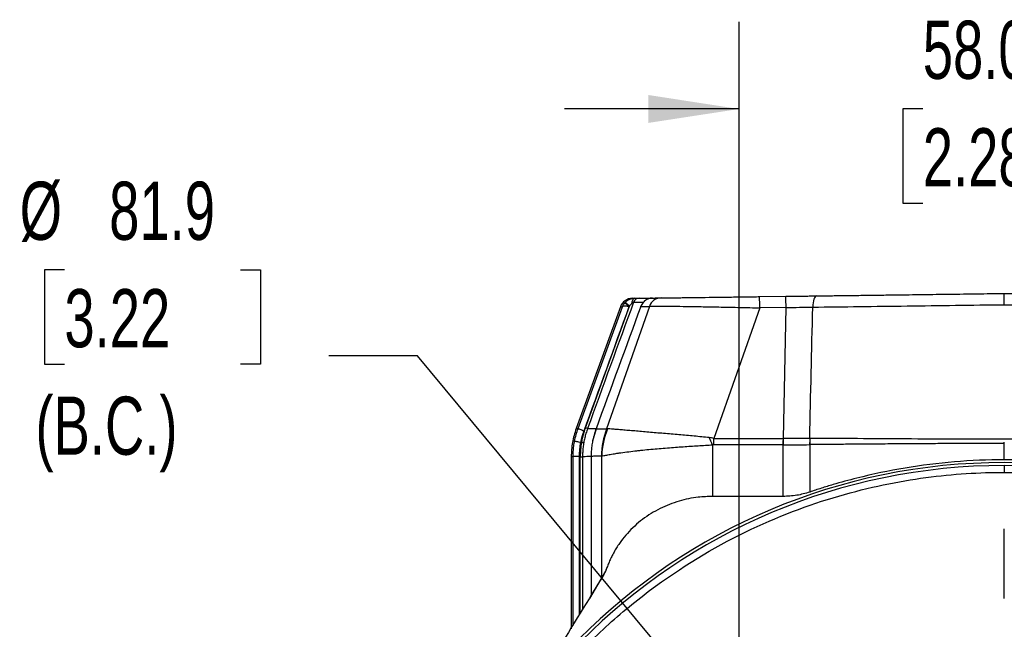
# Model space of a CAD drawing. Header units: millimetres. Extents: x 19 to 819, y 19 to 629.
# Tile 7 of 68: x 157 to 264, y 238 to 304. Entities that reach past the tile are written whole.
import ezdxf

# ---------------------------------------------------------------- set-up
doc = ezdxf.new("R2010")
doc.units = ezdxf.units.MM
doc.header["$LTSCALE"] = 3
doc.linetypes.add('CENTERX2', pattern=[20.32, 12.7, -2.54, 2.54, -2.54])
doc.layers.add('CENTER', color=40, linetype='CENTERX2')
doc.layers.add('DIMENSIONS', color=140, linetype='Continuous', lineweight=25)
doc.styles.add('SLDTEXTSTYLE0', font='TXT', dxfattribs={"width": 0.7})
doc.dimstyles.new('SLDDIMSTYLE0', dxfattribs={"dimtxt": 6.474023, "dimasz": 9.906, "dimexe": 0, "dimexo": 0.0625, "dimgap": 1.618506, "dimtad": 0, "dimtih": 1, "dimtoh": 1, "dimrnd": 1e-09, "dimzin": 4, "dimdsep": 46, "dimtxsty": 'SLDTEXTSTYLE0', "dimsah": 1, "dimcen": 0.09, "dimadec": 0, "dimazin": 1, "dimtfac": 1, "dimtmove": 0, "dimatfit": 0, "dimfxl": 0, "dimfrac": 2, "dimtolj": 1, "dimtzin": 12, "dimarcsym": 0})
doc.dimstyles.new('SLDDIMSTYLE2', dxfattribs={"dimtxt": 6.474023, "dimasz": 9.906, "dimexe": 0, "dimexo": 0.0625, "dimgap": 1.618506, "dimtad": 0, "dimtih": 1, "dimtoh": 1, "dimrnd": 1e-09, "dimzin": 12, "dimdsep": 46, "dimtxsty": 'SLDTEXTSTYLE0', "dimsah": 1, "dimcen": 0, "dimadec": 0, "dimazin": 3, "dimtfac": 1, "dimtofl": 0, "dimtmove": 0, "dimatfit": 3, "dimfxl": 0, "dimfrac": 2, "dimtolj": 1, "dimtzin": 12, "dimarcsym": 0})
doc.dimstyles.new('SLDDIMSTYLE4', dxfattribs={"dimtxt": 6.474023, "dimasz": 9.906, "dimexe": 0, "dimexo": 0.0625, "dimgap": 1.618506, "dimtad": 0, "dimtih": 1, "dimtoh": 1, "dimrnd": 1e-09, "dimzin": 12, "dimdsep": 46, "dimtxsty": 'SLDTEXTSTYLE0', "dimsah": 1, "dimcen": 0, "dimadec": 0, "dimazin": 3, "dimtfac": 1, "dimtofl": 0, "dimtmove": 0, "dimatfit": 3, "dimfxl": 0, "dimfrac": 2, "dimtolj": 1, "dimtzin": 12, "dimarcsym": 0})

# ---------------------------------------------------------------- blocks, each defined once
blk = doc.blocks.new('_D_8')
at = {"layer": 'DIMENSIONS'}
for p, q in [((161.39, 277.02), (159.22, 277.02)), ((159.22, 277.02), (159.22, 266.73)), ((180.63, 277.02), (182.81, 277.02)), ((182.81, 277.02), (182.81, 266.73)), ((199.98, 267.62), (190.28, 267.62)), ((237.94, 221.91), (199.98, 267.62)), ((159.22, 266.73), (161.39, 266.73)), ((182.81, 266.73), (180.63, 266.73))]:
    blk.add_line(p, q, dxfattribs=at)
blk.add_solid([(237.94, 221.91), (232.78, 230.5), (230.44, 228.55)], dxfattribs=at)
at = {"layer": 'DIMENSIONS', "char_height": 6.35, "attachment_point": 1, "style": 'SLDTEXTSTYLE0'}
for s, insert in [('%%c', (156.51, 286.65)), ('81.9', (166.28, 286.65)), ('3.22', (161.39, 274.92)), ('(B.C.)', (158.23, 263.18))]:
    blk.add_mtext(s, dxfattribs=dict(at, insert=insert))
blk = doc.blocks.new('_D_12')
at = {"layer": 'DIMENSIONS'}
for p, q in [((358.78, 271.87), (356.61, 271.87)), ((356.61, 271.87), (356.61, 261.59)), ((378.02, 271.87), (380.19, 271.87)), ((380.19, 271.87), (380.19, 261.59)), ((309.56, 237.69), (341.49, 270.96)), ((341.49, 270.96), (351.2, 270.96)), ((356.61, 261.59), (358.78, 261.59)), ((380.19, 261.59), (378.02, 261.59))]:
    blk.add_line(p, q, dxfattribs=at)
blk.add_solid([(309.56, 237.69), (317.51, 243.78), (315.32, 245.89)], dxfattribs=at)
at = {"layer": 'DIMENSIONS', "char_height": 6.35, "attachment_point": 1, "style": 'SLDTEXTSTYLE0'}
for s, insert in [('%%c', (351.2, 281.51)), ('131.3', (360.98, 281.51)), ('5.17', (358.78, 269.77))]:
    blk.add_mtext(s, dxfattribs=dict(at, insert=insert))
blk = doc.blocks.new('_D_14')
at = {"layer": 'DIMENSIONS'}
for p, q in [((235.1, 228.39), (235.1, 304.12)), ((293.08, 225.85), (293.08, 304.12)), ((235.1, 294.59), (216.05, 294.59)), ((255.18, 294.59), (253.01, 294.59)), ((253.01, 294.59), (253.01, 284.3)), ((274.42, 294.59), (276.59, 294.59)), ((276.59, 294.59), (276.59, 284.3)), ((293.08, 294.59), (312.13, 294.59)), ((253.01, 284.3), (255.18, 284.3)), ((276.59, 284.3), (274.42, 284.3))]:
    blk.add_line(p, q, dxfattribs=at)
for points in [[(235.1, 294.59), (225.19, 296.12), (225.19, 293.07)], [(293.08, 294.59), (302.99, 293.07), (302.99, 296.12)]]:
    blk.add_solid(points, dxfattribs=at)
at = {"layer": 'DIMENSIONS', "char_height": 6.35, "attachment_point": 1, "style": 'SLDTEXTSTYLE0'}
for s, insert in [('58.0', (255.18, 304.23)), ('2.28', (255.18, 292.49))]:
    blk.add_mtext(s, dxfattribs=dict(at, insert=insert))
blk = doc.blocks.new('SW_CENTERMARKSYMBOL_4')
at = {"layer": 'CENTER', "color": 0}
blk.add_line((0, 5.08), (0, 67.88), dxfattribs=at)

msp = doc.modelspace()

# ---------------------------------------------------------------- linework, layer by layer
for p, q in [((224.617, 273.457), (224.619, 273.462)), ((237.349, 274.099), (240.221, 274.137)), ((222.152, 273.002), (217.305, 259.684)), ((217.517, 259.688), (222.365, 272.999)), ((218.313, 259.774), (223.147, 273.046)), ((225.311, 273.037), (220.617, 259.664)), ((224.368, 273.025), (224.383, 273.063)), ((224.393, 273.061), (224.368, 273.025)), ((224.384, 273.064), (224.372, 273.031)), ((237.368, 272.87), (232.362, 258.621)), ((240.24, 272.907), (237.368, 272.87)), ((239.947, 258.621), (240.24, 272.907)), ((219.485, 259.676), (219.107, 258.325)), ((217.893, 258.199), (217.827, 258.199)), ((232.362, 257.931), (232.362, 258.621)), ((232.362, 258.621), (239.927, 258.621)), ((239.927, 257.931), (232.362, 257.931)), ((216.764, 256.61), (216.764, 237.818)), ((216.975, 238.156), (216.975, 256.618)), ((218.006, 256.619), (218.006, 239.881)), ((220.103, 243.33), (220.103, 256.677)), ((218.942, 255.182), (218.956, 255.164)), ((220.522, 244.107), (218.748, 241.147))]:
    msp.add_line(p, q)
at = {"flags": 128}
for points in [[(222.62, 273.433), (222.632, 273.423), (222.661, 273.398), (222.708, 273.358), (222.769, 273.305), (222.843, 273.242), (222.927, 273.169), (223.018, 273.091), (223.113, 273.009)], [(222.684, 273.503), (222.695, 273.492), (222.723, 273.465), (222.766, 273.422), (222.824, 273.365), (222.893, 273.297), (222.972, 273.219), (223.058, 273.134), (223.147, 273.046)], [(223.667, 273.92), (223.617, 273.909), (223.568, 273.879), (223.523, 273.83), (223.483, 273.764), (223.449, 273.682), (223.421, 273.588), (223.402, 273.484), (223.39, 273.374)], [(243.59, 274.181), (243.509, 274.157), (243.431, 274.088), (243.358, 273.977), (243.294, 273.827), (243.24, 273.643), (243.198, 273.431), (243.17, 273.198), (243.155, 272.952)], [(217.517, 259.688), (217.533, 259.682), (217.573, 259.668), (217.635, 259.645), (217.717, 259.616), (217.816, 259.58), (217.928, 259.539), (218.049, 259.495), (218.175, 259.449)], [(219.484, 259.676), (219.482, 259.677), (219.482, 259.677)], [(239.937, 257.931), (239.938, 258.018), (239.94, 258.104), (239.941, 258.19), (239.942, 258.277), (239.943, 258.363), (239.945, 258.449), (239.946, 258.535), (239.947, 258.621)], [(218.942, 256.654), (218.942, 256.646), (218.944, 256.644)]]:
    msp.add_lwpolyline(points, dxfattribs=at)
for centre, radius, start, end in [((223.465, 272.517), 1.4, 90.75, 160), ((224.188, 273.277), 0.65, 90.7597, 160.02406), ((226.619, 272.569), 1.389, 90.8759, 160.30959), ((57.75, 270.802), 182.502, 0.6611, 1.04707), ((49.835, -203.008), 492.496, 69.96657, 69.99564), ((229.145, 256.584), 9.067, 160.14146, 179.31424), ((228.989, 256.35), 8.891, 158.01624, 177.88875), ((-176.185, 71.42), 448.966, 24.54397, 24.65519), ((270.554, 257.878), 27.736, 178.47067, 179.88263), ((270.435, 257.372), 27.612, 177.41273, 178.83166), ((264.088, 190.317), 65.663, 90, 270), ((264.088, 190.317), 65.338, 90, 270), ((264.088, 190.317), 65.663, 270, 90), ((264.088, 190.317), 65.338, 270, 90)]:
    msp.add_arc(centre, radius, start, end)
for points, knots in [([(243.59, 274.181), (243.844, 274.184), (244.352, 274.191), (245.117, 274.201), (245.884, 274.211), (246.654, 274.221), (247.427, 274.231), (248.202, 274.241), (248.979, 274.251), (249.759, 274.262), (250.542, 274.272), (251.327, 274.282), (252.114, 274.292), (252.904, 274.303), (253.923, 274.316), (255.171, 274.332), (256.65, 274.352), (258.132, 274.371), (259.617, 274.391), (261.105, 274.41), (262.595, 274.43), (263.59, 274.443), (264.088, 274.449)], [0, 0, 0, 0, 0.0385309, 0.0770272, 0.1154952, 0.1539411, 0.1923712, 0.2307919, 0.2692095, 0.3076302, 0.3460605, 0.3845066, 0.4229749, 0.4614716, 0.500003, 0.5715316, 0.6429593, 0.7143265, 0.7856738, 0.8570415, 0.9284701, 1, 1, 1, 1]), ([(264.088, 273.22), (264.087, 273.373), (264.087, 273.534), (264.085, 273.838), (264.085, 273.98), (264.084, 274.215), (264.085, 274.306), (264.086, 274.423), (264.086, 274.449), (264.088, 274.449)], [0, 0, 0, 0, 0.25, 0.25, 0.5, 0.5, 0.75, 0.75, 1, 1, 1, 1]), ([(264.088, 274.449), (264.356, 274.446), (264.892, 274.439), (265.695, 274.428), (266.498, 274.418), (267.3, 274.407), (268.101, 274.397), (268.901, 274.386), (269.7, 274.376), (270.499, 274.365), (271.296, 274.355), (272.093, 274.344), (272.889, 274.334), (273.684, 274.323), (274.705, 274.31), (275.949, 274.294), (277.41, 274.275), (278.863, 274.256), (280.307, 274.237), (281.743, 274.218), (283.17, 274.199), (284.113, 274.187), (284.585, 274.181)], [0, 0, 0, 0, 0.0385318, 0.0770288, 0.1154973, 0.1539437, 0.1923742, 0.2307952, 0.269213, 0.3076338, 0.3460641, 0.38451, 0.4229781, 0.4614744, 0.5000053, 0.5715346, 0.6429628, 0.7143301, 0.785677, 0.857044, 0.9284716, 1, 1, 1, 1]), ([(222.684, 273.503), (222.712, 273.529), (222.765, 273.581), (222.853, 273.65), (222.944, 273.711), (223.036, 273.764), (223.13, 273.808), (223.224, 273.844), (223.317, 273.872), (223.408, 273.894), (223.497, 273.908), (223.583, 273.917), (223.639, 273.919), (223.667, 273.92)], [0, 0, 0, 0, 0.1031217, 0.2044591, 0.3037031, 0.400587, 0.4948896, 0.5864376, 0.6751046, 0.7608106, 0.8435194, 0.9232353, 1, 1, 1, 1]), ([(223.147, 273.046), (223.19, 273.129), (223.234, 273.201), (223.318, 273.312), (223.357, 273.352), (223.39, 273.374)], [0, 0, 0, 0, 0.5, 0.5, 1, 1, 1, 1]), ([(223.447, 273.917), (223.448, 273.917), (223.45, 273.917), (223.464, 273.917), (223.486, 273.918), (223.517, 273.918), (223.558, 273.919), (223.607, 273.919), (223.647, 273.92), (223.667, 273.92)], [0, 0, 0, 0, 0.1428652, 0.2857223, 0.4285745, 0.5714252, 0.7142775, 0.8571347, 1, 1, 1, 1]), ([(223.578, 273.499), (223.755, 273.501), (223.994, 273.504), (224.538, 273.512), (224.676, 273.513)], [0, 0, 0, 0, 0.7457089, 1, 1, 1, 1]), ([(223.667, 273.92), (223.706, 273.92), (223.781, 273.921), (223.881, 273.923), (223.964, 273.924), (224.056, 273.925), (224.14, 273.926), (224.166, 273.926), (224.18, 273.927)], [0, 0, 0, 0, 0.1433873, 0.2736685, 0.3921507, 0.5005686, 0.7304592, 1, 1, 1, 1]), ([(224.18, 273.927), (224.368, 273.929), (224.68, 273.933), (225.369, 273.942), (225.642, 273.946)], [0, 0, 0, 0, 0.60380245, 1, 1, 1, 1]), ([(225.642, 273.946), (225.609, 273.945), (225.544, 273.942), (225.445, 273.93), (225.349, 273.91), (225.256, 273.885), (225.167, 273.853), (225.064, 273.808), (224.935, 273.738), (224.774, 273.626), (224.674, 273.52), (224.619, 273.462)], [0, 0, 0, 0, 0.0883015, 0.1753099, 0.2607696, 0.3444397, 0.4260998, 0.5055561, 0.6331727, 0.7985415, 1, 1, 1, 1]), ([(225.509, 273.937), (225.424, 273.923), (225.255, 273.894), (225.016, 273.789), (224.823, 273.667), (224.727, 273.566), (224.692, 273.528)], [0, 0, 0, 0, 0.2779415, 0.554738, 0.833005, 1, 1, 1, 1]), ([(225.642, 273.946), (225.716, 273.947), (225.863, 273.949), (226.097, 273.952), (226.341, 273.955), (226.512, 273.957), (226.598, 273.958)], [0, 0, 0, 0, 0.2500034, 0.5, 0.7499966, 1, 1, 1, 1]), ([(226.598, 273.958), (226.612, 273.959), (226.641, 273.959), (226.697, 273.96), (226.762, 273.96), (226.837, 273.961), (226.922, 273.963), (227.081, 273.965), (227.349, 273.968), (227.778, 273.974), (228.286, 273.98), (229.064, 273.991), (230.21, 274.006), (231.54, 274.023), (232.683, 274.038), (233.575, 274.05), (234.494, 274.062), (235.327, 274.073), (236.066, 274.082), (236.706, 274.091), (237.135, 274.096), (237.349, 274.099)], [0, 0, 0, 0, 0.0208716, 0.0416912, 0.0624804, 0.0832607, 0.1040537, 0.124881, 0.1874288, 0.2500474, 0.3122351, 0.3746305, 0.4997921, 0.6242956, 0.6867192, 0.7495216, 0.8117081, 0.8742334, 0.9160558, 0.9579364, 1, 1, 1, 1]), ([(237.368, 272.87), (237.366, 273.023), (237.363, 273.184), (237.359, 273.488), (237.357, 273.631), (237.354, 273.865), (237.352, 273.956), (237.35, 274.073), (237.349, 274.099), (237.349, 274.099)], [0, 0, 0, 0, 0.25, 0.25, 0.5, 0.5, 0.75, 0.75, 1, 1, 1, 1]), ([(240.221, 274.137), (240.317, 274.138), (240.507, 274.14), (240.793, 274.144), (241.078, 274.148), (241.363, 274.152), (241.646, 274.155), (242.023, 274.16), (242.491, 274.166), (243.046, 274.174), (243.409, 274.178), (243.59, 274.181)], [0, 0, 0, 0, 0.0834604, 0.1667863, 0.2500414, 0.33329, 0.416596, 0.5000235, 0.6667704, 0.8332581, 1, 1, 1, 1]), ([(223.113, 273.009), (223.087, 273.013), (223.032, 273.022), (222.949, 273.034), (222.862, 273.044), (222.775, 273.054), (222.69, 273.06), (222.605, 273.064), (222.522, 273.062), (222.448, 273.052), (222.391, 273.034), (222.373, 273.011), (222.365, 272.999)], [0, 0, 0, 0, 0.072061, 0.1490144, 0.2306843, 0.3167293, 0.4066293, 0.4996864, 0.6125395, 0.7354963, 0.8657962, 1, 1, 1, 1]), ([(225.311, 273.037), (225.405, 273.044), (225.566, 273.049), (225.904, 273.054), (226.033, 273.055), (226.324, 273.056), (226.487, 273.056), (227.017, 273.055), (227.425, 273.053), (228.348, 273.044), (228.869, 273.038), (229.977, 273.022), (230.568, 273.013), (231.508, 272.996), (231.832, 272.99), (232.488, 272.978), (232.82, 272.971), (233.829, 272.951), (234.519, 272.936), (235.579, 272.912), (235.936, 272.904), (236.65, 272.887), (237.009, 272.879), (237.368, 272.87)], [0, 0, 0, 0, 0.125, 0.125, 0.1875, 0.1875, 0.25, 0.25, 0.375, 0.375, 0.5, 0.5, 0.625, 0.625, 0.6875, 0.6875, 0.75, 0.75, 0.875, 0.875, 0.9375, 0.9375, 1, 1, 1, 1]), ([(243.155, 272.952), (246.515, 272.995), (249.972, 273.039), (256.981, 273.129), (260.535, 273.174), (264.088, 273.22)], [0, 0, 0, 0, 0.5, 0.5, 1, 1, 1, 1]), ([(264.088, 273.22), (267.641, 273.174), (271.194, 273.129), (278.204, 273.039), (281.66, 272.995), (285.02, 272.952)], [0, 0, 0, 0, 0.5, 0.5, 1, 1, 1, 1]), ([(217.307, 259.69), (217.149, 259.189), (216.834, 258.187), (216.787, 257.137), (216.764, 256.612)], [0, 0, 0, 0, 0.5000006, 1, 1, 1, 1]), ([(218.313, 259.774), (218.283, 259.688), (218.222, 259.517), (218.141, 259.257), (218.067, 258.996), (218.001, 258.732), (217.942, 258.467), (217.909, 258.288), (217.893, 258.199)], [0, 0, 0, 0, 0.1669129, 0.3335346, 0.5000095, 0.6664822, 0.8330976, 1, 1, 1, 1]), ([(218.548, 259.688), (218.518, 259.604), (218.459, 259.437), (218.38, 259.183), (218.307, 258.928), (218.243, 258.671), (218.186, 258.414), (218.155, 258.242), (218.139, 258.156)], [0, 0, 0, 0, 0.1680351, 0.3356238, 0.5026893, 0.6691561, 0.8349504, 1, 1, 1, 1]), ([(218.548, 259.688), (218.638, 259.688), (218.808, 259.687), (219.137, 259.685), (219.39, 259.684), (219.49, 259.683)], [0, 0, 0, 0, 0.4025725, 0.7635867, 1, 1, 1, 1]), ([(219.482, 259.677), (219.451, 259.588), (219.388, 259.412), (219.305, 259.144), (219.23, 258.875), (219.163, 258.606), (219.125, 258.424), (219.107, 258.334)], [0, 0, 0, 0, 0.2015244, 0.4023869, 0.602486, 0.8017226, 1, 1, 1, 1]), ([(219.482, 259.677), (219.55, 259.676), (219.682, 259.675), (219.883, 259.673), (220.078, 259.671), (220.266, 259.669), (220.444, 259.667), (220.561, 259.665), (220.617, 259.664)], [0, 0, 0, 0, 0.1974486, 0.3825845, 0.5554075, 0.7159178, 0.8641153, 1, 1, 1, 1]), ([(220.617, 259.664), (220.636, 259.669), (220.675, 259.68), (220.721, 259.679), (220.744, 259.678)], [0, 0, 0, 0, 0.4996372, 1, 1, 1, 1]), ([(231.851, 258.709), (231.299, 258.762), (230.748, 258.813), (229.645, 258.912), (229.092, 258.96), (228.26, 259.032), (227.982, 259.056), (227.425, 259.104), (227.144, 259.129), (226.314, 259.201), (225.771, 259.248), (224.977, 259.318), (224.715, 259.341), (224.201, 259.385), (223.949, 259.407), (223.464, 259.445), (223.23, 259.464), (222.781, 259.501), (222.569, 259.52), (222.174, 259.556), (221.991, 259.573), (221.652, 259.602), (221.495, 259.614), (221.083, 259.648), (220.881, 259.668), (220.744, 259.678)], [0, 0, 0, 0, 0.125, 0.125, 0.25, 0.25, 0.3125, 0.3125, 0.375, 0.375, 0.5, 0.5, 0.5625, 0.5625, 0.625, 0.625, 0.6875, 0.6875, 0.75, 0.75, 0.8125, 0.8125, 0.875, 0.875, 1, 1, 1, 1]), ([(216.975, 256.618), (216.976, 256.714), (216.978, 256.905), (216.992, 257.191), (217.015, 257.478), (217.047, 257.764), (217.088, 258.05), (217.123, 258.239), (217.141, 258.333)], [0, 0, 0, 0, 0.165898, 0.3322091, 0.4988547, 0.6657555, 0.8328309, 1, 1, 1, 1]), ([(217.141, 258.333), (217.143, 258.333), (217.16, 258.329), (217.23, 258.316), (217.283, 258.305), (217.416, 258.279), (217.496, 258.264), (217.662, 258.231), (217.748, 258.215), (217.827, 258.199)], [0, 0, 0, 0, 0.25, 0.25, 0.5, 0.5, 0.75, 0.75, 1, 1, 1, 1]), ([(217.893, 258.199), (217.878, 258.112), (217.849, 257.937), (217.816, 257.673), (217.789, 257.409), (217.77, 257.144), (217.758, 256.878), (217.757, 256.701), (217.756, 256.612)], [0, 0, 0, 0, 0.1668695, 0.333475, 0.4999534, 0.6664422, 0.8330788, 1, 1, 1, 1]), ([(217.893, 258.199), (217.95, 258.189), (218.016, 258.178), (218.112, 258.161), (218.137, 258.156), (218.139, 258.156)], [0, 0, 0, 0, 0.5, 0.5, 1, 1, 1, 1]), ([(219.107, 258.334), (219.089, 258.242), (219.055, 258.056), (219.014, 257.777), (218.982, 257.496), (218.959, 257.216), (218.945, 256.935), (218.943, 256.748), (218.942, 256.654)], [0, 0, 0, 0, 0.1670722, 0.3340605, 0.5009057, 0.667549, 0.8339327, 1, 1, 1, 1]), ([(285.325, 258.619), (281.89, 258.6), (278.394, 258.578), (273.06, 258.548), (271.267, 258.539), (268.554, 258.529), (267.649, 258.526), (265.838, 258.522), (264.93, 258.521), (260.4, 258.522), (256.825, 258.538), (249.767, 258.578), (246.285, 258.6), (242.85, 258.619)], [0, 0, 0, 0, 0.25, 0.25, 0.375, 0.375, 0.4375, 0.4375, 0.5, 0.5, 0.75, 0.75, 1, 1, 1, 1]), ([(218.139, 258.156), (218.125, 258.071), (218.097, 257.901), (218.064, 257.646), (218.038, 257.389), (218.019, 257.132), (218.008, 256.876), (218.006, 256.705), (218.006, 256.619)], [0, 0, 0, 0, 0.1670679, 0.3340583, 0.5009088, 0.6675569, 0.833941, 1, 1, 1, 1]), ([(220.103, 256.677), (220.156, 256.692), (220.234, 256.711), (220.454, 256.761), (220.595, 256.791), (220.85, 256.84), (220.942, 256.857), (221.135, 256.891), (221.235, 256.908), (221.441, 256.942), (221.544, 256.958), (221.767, 256.992), (221.886, 257.009), (222.264, 257.063), (222.544, 257.101), (223.127, 257.177), (223.425, 257.214), (223.86, 257.265), (224.004, 257.281), (224.287, 257.313), (224.436, 257.329), (224.881, 257.375), (225.181, 257.405), (226.08, 257.489), (226.679, 257.54), (227.565, 257.61), (227.859, 257.632), (228.437, 257.675), (228.721, 257.695), (229.561, 257.753), (230.104, 257.788), (231.171, 257.855), (231.695, 257.886), (232.214, 257.917)], [0, 0, 0, 0, 0.0625, 0.0625, 0.125, 0.125, 0.15625, 0.15625, 0.1875, 0.1875, 0.21875, 0.21875, 0.25, 0.25, 0.3125, 0.3125, 0.375, 0.375, 0.40625, 0.40625, 0.4375, 0.4375, 0.5, 0.5, 0.625, 0.625, 0.6875, 0.6875, 0.75, 0.75, 0.875, 0.875, 1, 1, 1, 1]), ([(232.362, 257.931), (232.338, 257.931), (232.289, 257.929), (232.24, 257.921), (232.214, 257.917)], [0, 0, 0, 0, 0.4803071, 1, 1, 1, 1]), ([(232.214, 257.917), (232.214, 257.237), (232.214, 256.512), (232.214, 255.47), (232.214, 255.13), (232.214, 254.489), (232.214, 254.188), (232.214, 253.643), (232.214, 253.4), (232.214, 252.983), (232.214, 252.81), (232.214, 252.403), (232.214, 252.282), (232.214, 252.282)], [0, 0, 0, 0, 0.25, 0.25, 0.375, 0.375, 0.5, 0.5, 0.625, 0.625, 0.75, 0.75, 1, 1, 1, 1]), ([(239.927, 252.282), (239.927, 252.282), (239.927, 252.403), (239.927, 252.812), (239.927, 252.986), (239.927, 253.404), (239.927, 253.648), (239.927, 254.194), (239.927, 254.497), (239.927, 255.139), (239.927, 255.48), (239.927, 256.525), (239.927, 257.251), (239.927, 257.931)], [0, 0, 0, 0, 0.25, 0.25, 0.375, 0.375, 0.5, 0.5, 0.625, 0.625, 0.75, 0.75, 1, 1, 1, 1]), ([(264.088, 258.063), (263.807, 258.063), (263.237, 258.063), (262.367, 258.062), (261.469, 258.061), (260.543, 258.058), (259.589, 258.056), (258.608, 258.052), (257.6, 258.048), (256.565, 258.042), (255.504, 258.036), (254.418, 258.03), (252.933, 258.02), (250.795, 258.004), (248.46, 257.985), (246.4, 257.967), (244.96, 257.954), (243.8, 257.944), (243.122, 257.938), (242.828, 257.935)], [0, 0, 0, 0, 0.03887402, 0.07906481, 0.12057261, 0.16339705, 0.2075371, 0.25299106, 0.29975644, 0.34782992, 0.39720728, 0.44788339, 0.49985204, 0.60553398, 0.74903609, 0.83157139, 0.9008864, 0.95701578, 1, 1, 1, 1]), ([(242.828, 257.935), (242.828, 257.309), (242.828, 256.643), (242.828, 255.685), (242.828, 255.373), (242.828, 254.785), (242.828, 254.508), (242.828, 254.009), (242.828, 253.786), (242.828, 253.404), (242.828, 253.246), (242.828, 252.872), (242.828, 252.762), (242.828, 252.762)], [0, 0, 0, 0, 0.25, 0.25, 0.375, 0.375, 0.5, 0.5, 0.625, 0.625, 0.75, 0.75, 1, 1, 1, 1]), ([(264.088, 256.282), (264.088, 256.282), (264.088, 256.319), (264.088, 256.489), (264.088, 256.622), (264.088, 256.964), (264.088, 257.172), (264.088, 257.613), (264.088, 257.844), (264.088, 258.063)], [0, 0, 0, 0, 0.25, 0.25, 0.5, 0.5, 0.75, 0.75, 1, 1, 1, 1]), ([(216.975, 256.618), (216.924, 256.617), (216.815, 256.615), (216.754, 256.613), (216.77, 256.612), (216.772, 256.612)], [0, 0, 0, 0, 0.4304981, 0.9081252, 1, 1, 1, 1]), ([(217.675, 256.638), (217.593, 256.638), (217.506, 256.638), (217.337, 256.636), (217.256, 256.634), (217.12, 256.63), (217.066, 256.628), (216.995, 256.623), (216.978, 256.621), (216.975, 256.618)], [0, 0, 0, 0, 0.25, 0.25, 0.5, 0.5, 0.75, 0.75, 1, 1, 1, 1]), ([(217.675, 239.356), (217.675, 241.195), (217.675, 244.908), (217.675, 250.714), (217.675, 254.663), (217.675, 256.638)], [0, 0, 0, 0, 0.32896152, 0.66448076, 1, 1, 1, 1]), ([(217.756, 256.612), (217.814, 256.612), (217.881, 256.613), (217.978, 256.615), (218.004, 256.617), (218.006, 256.619)], [0, 0, 0, 0, 0.5, 0.5, 1, 1, 1, 1]), ([(217.756, 239.491), (217.756, 239.833), (217.756, 241.816), (217.756, 245.663), (217.756, 251.038), (217.756, 254.736), (217.756, 256.612)], [0, 0, 0, 0, 0.0631999, 0.3664973, 0.6787642, 1, 1, 1, 1]), ([(218.944, 256.635), (218.858, 256.633), (218.38, 256.624), (218.175, 256.621), (218.006, 256.619)], [0, 0, 0, 0, 0.1788996, 1, 1, 1, 1]), ([(220.079, 256.693), (220.015, 256.69), (219.883, 256.683), (219.683, 256.676), (219.458, 256.668), (219.206, 256.661), (219.033, 256.656), (218.942, 256.654)], [0, 0, 0, 0, 0.1532747, 0.3199542, 0.5000367, 0.7378735, 1, 1, 1, 1]), ([(220.103, 256.677), (220.099, 256.682), (220.091, 256.691), (220.083, 256.692), (220.079, 256.693)], [0, 0, 0, 0, 0.501435, 1, 1, 1, 1]), ([(264.088, 256.282), (260.45, 256.282), (256.811, 255.975), (251.463, 255.081), (249.698, 254.711), (247.091, 254.058), (246.228, 253.825), (244.945, 253.449), (244.519, 253.319), (243.674, 253.042), (243.254, 252.893), (242.829, 252.758)], [0, 0, 0, 0, 0.5, 0.5, 0.75, 0.75, 0.875, 0.875, 0.9375, 0.9375, 1, 1, 1, 1]), ([(285.348, 252.765), (284.923, 252.903), (284.503, 253.044), (283.658, 253.314), (283.233, 253.444), (281.95, 253.824), (281.087, 254.06), (278.478, 254.716), (276.713, 255.084), (271.364, 255.974), (267.726, 256.281), (264.088, 256.282)], [0, 0, 0, 0, 0.0625, 0.0625, 0.125, 0.125, 0.25, 0.25, 0.5, 0.5, 1, 1, 1, 1]), ([(218.942, 255.182), (218.943, 253.752), (218.943, 250.891), (218.944, 247.271), (218.944, 244.326), (218.943, 242.522), (218.943, 241.64), (218.942, 241.471)], [0, 0, 0, 0, 0.2865211, 0.5731006, 0.7645506, 0.9548614, 1, 1, 1, 1]), ([(264.088, 255.655), (264.088, 255.653), (264.088, 255.636), (264.088, 255.562), (264.088, 255.504), (264.088, 255.36), (264.088, 255.272), (264.088, 255.091), (264.088, 254.997), (264.088, 254.91)], [0, 0, 0, 0, 0.25, 0.25, 0.5, 0.5, 0.75, 0.75, 1, 1, 1, 1]), ([(264.088, 125.724), (261.396, 125.724), (258.535, 125.891), (252.492, 126.701), (249.309, 127.343), (242.694, 129.273), (239.262, 130.56), (232.304, 133.952), (228.777, 136.059), (223.609, 139.935), (221.908, 141.345), (218.59, 144.412), (216.973, 146.067), (213.87, 149.623), (212.384, 151.523), (209.592, 155.554), (208.286, 157.685), (205.902, 162.156), (204.824, 164.494), (202.94, 169.341), (202.135, 171.849), (200.83, 176.986), (200.331, 179.614), (199.664, 184.934), (199.495, 187.626), (199.495, 193.008), (199.664, 195.7), (200.331, 201.02), (200.83, 203.648), (202.135, 208.785), (202.94, 211.293), (204.824, 216.14), (205.902, 218.479), (208.286, 222.949), (209.592, 225.08), (212.384, 229.112), (213.87, 231.011), (216.973, 234.567), (218.59, 236.223), (221.908, 239.289), (223.609, 240.699), (228.777, 244.575), (232.304, 246.682), (239.262, 250.074), (242.694, 251.362), (249.309, 253.291), (252.492, 253.934), (258.535, 254.743), (261.396, 254.91), (264.088, 254.91)], [0, 0, 0, 0, 0.0625, 0.0625, 0.125, 0.125, 0.1875, 0.1875, 0.25, 0.25, 0.28125, 0.28125, 0.3125, 0.3125, 0.34375, 0.34375, 0.375, 0.375, 0.40625, 0.40625, 0.4375, 0.4375, 0.46875, 0.46875, 0.5, 0.5, 0.53125, 0.53125, 0.5625, 0.5625, 0.59375, 0.59375, 0.625, 0.625, 0.65625, 0.65625, 0.6875, 0.6875, 0.71875, 0.71875, 0.75, 0.75, 0.8125, 0.8125, 0.875, 0.875, 0.9375, 0.9375, 1, 1, 1, 1]), ([(264.088, 254.91), (266.779, 254.91), (269.64, 254.743), (275.684, 253.934), (278.866, 253.291), (285.481, 251.362), (288.913, 250.074), (295.872, 246.682), (299.398, 244.575), (304.566, 240.699), (306.267, 239.289), (309.585, 236.223), (311.202, 234.567), (314.305, 231.011), (315.791, 229.112), (318.583, 225.08), (319.889, 222.949), (322.273, 218.479), (323.351, 216.14), (325.235, 211.293), (326.041, 208.785), (327.345, 203.648), (327.844, 201.02), (328.512, 195.7), (328.68, 193.008), (328.68, 187.626), (328.512, 184.934), (327.844, 179.614), (327.345, 176.986), (326.041, 171.849), (325.235, 169.341), (323.351, 164.494), (322.273, 162.156), (319.889, 157.685), (318.583, 155.554), (315.791, 151.523), (314.305, 149.623), (311.202, 146.067), (309.585, 144.412), (306.267, 141.345), (304.566, 139.935), (299.398, 136.059), (295.872, 133.952), (288.913, 130.56), (285.481, 129.273), (278.866, 127.343), (275.684, 126.701), (269.64, 125.891), (266.779, 125.724), (264.088, 125.724)], [0, 0, 0, 0, 0.0625, 0.0625, 0.125, 0.125, 0.1875, 0.1875, 0.25, 0.25, 0.28125, 0.28125, 0.3125, 0.3125, 0.34375, 0.34375, 0.375, 0.375, 0.40625, 0.40625, 0.4375, 0.4375, 0.46875, 0.46875, 0.5, 0.5, 0.53125, 0.53125, 0.5625, 0.5625, 0.59375, 0.59375, 0.625, 0.625, 0.65625, 0.65625, 0.6875, 0.6875, 0.71875, 0.71875, 0.75, 0.75, 0.8125, 0.8125, 0.875, 0.875, 0.9375, 0.9375, 1, 1, 1, 1]), ([(228.566, 251.767), (227.847, 251.556), (227.146, 251.284), (225.805, 250.617), (225.164, 250.222), (223.969, 249.318), (223.414, 248.809), (222.662, 247.971), (222.306, 247.533), (221.929, 246.992), (221.776, 246.755), (221.676, 246.595), (221.627, 246.514), (221.579, 246.433)], [0, 0, 0, 0, 0.25, 0.25, 0.5, 0.5, 0.75, 0.75, 0.875, 0.9375, 0.96875, 0.96875, 1, 1, 1, 1]), ([(239.927, 252.285), (239.285, 252.276), (238.643, 252.278), (237.357, 252.281), (236.714, 252.284), (235.428, 252.286), (234.464, 252.287), (233.5, 252.284), (232.857, 252.281), (232.535, 252.28), (232.214, 252.275)], [0, 0, 0, 0, 0.25, 0.25, 0.5, 0.5, 0.75, 0.875, 0.875, 1, 1, 1, 1]), ([(242.829, 252.758), (242.364, 252.611), (241.889, 252.483), (241.158, 252.361), (240.912, 252.332), (240.42, 252.296), (240.174, 252.289), (239.927, 252.285)], [0, 0, 0, 0, 0.5, 0.5, 0.75, 0.75, 1, 1, 1, 1]), ([(221.579, 246.433), (221.533, 246.353), (221.442, 246.196), (221.314, 245.955), (221.191, 245.714), (221.075, 245.474), (220.965, 245.234), (220.861, 244.994), (220.763, 244.755), (220.67, 244.517), (220.615, 244.365), (220.587, 244.288)], [0, 0, 0, 0, 0.1049055, 0.2085798, 0.312265, 0.4175867, 0.525425, 0.6366204, 0.7521745, 0.8730213, 1, 1, 1, 1]), ([(220.587, 244.288), (220.58, 244.268), (220.565, 244.229), (220.539, 244.165), (220.51, 244.098), (220.47, 244.01), (220.412, 243.891), (220.362, 243.794), (220.335, 243.742)], [0, 0, 0, 0, 0.1222631, 0.2455661, 0.370644, 0.4982011, 0.729462, 1, 1, 1, 1]), ([(220.571, 244.219), (220.579, 244.244), (220.584, 244.264), (220.59, 244.289), (220.59, 244.293), (220.587, 244.288)], [0, 0, 0, 0, 0.5, 0.5, 1, 1, 1, 1]), ([(220.335, 243.742), (218.604, 240.939), (216.015, 236.75), (213.507, 232.502), (212.676, 231.095)], [0, 0, 0, 0, 0.66888029, 1, 1, 1, 1]), ([(220.335, 243.742), (220.363, 243.804), (220.4, 243.891), (220.435, 243.965), (220.448, 243.991), (220.448, 243.991), (220.448, 243.991)], [0, 0, 0, 0, 0.57328345, 0.78583241, 0.95828, 1, 1, 1, 1]), ([(220.478, 244.028), (220.477, 244.029), (220.474, 244.033), (220.458, 244.007), (220.449, 243.993)], [0, 0, 0, 0, 0.43812754, 1, 1, 1, 1])]:
    msp.add_open_spline(points, degree=3, knots=knots)
for points in [[(223.578, 273.499), (221.901, 268.895), (220.225, 264.292), (218.548, 259.688)], [(222.365, 272.999), (222.42, 273.151), (222.506, 273.301), (222.62, 273.433)], [(222.62, 273.433), (222.641, 273.457), (222.662, 273.48), (222.684, 273.503)], [(223.39, 273.374), (223.497, 273.445), (223.574, 273.496), (223.578, 273.499)], [(224.619, 273.462), (224.506, 273.329), (224.422, 273.178), (224.368, 273.025)], [(218.175, 259.449), (219.821, 263.969), (221.467, 268.489), (223.113, 273.009)], [(224.368, 273.025), (222.739, 268.576), (221.111, 264.126), (219.482, 259.677)], [(222.15, 272.996), (222.15, 272.996), (222.221, 272.997), (222.365, 272.999)], [(223.113, 273.009), (223.124, 273.022), (223.135, 273.034), (223.147, 273.046)], [(224.368, 273.025), (224.654, 273.029), (224.969, 273.033), (225.311, 273.037)], [(240.24, 272.907), (241.239, 272.926), (242.21, 272.94), (243.155, 272.952)], [(242.828, 258.619), (242.936, 263.396), (243.045, 268.174), (243.155, 272.952)], [(217.141, 258.333), (217.231, 258.795), (217.357, 259.249), (217.517, 259.688)], [(217.307, 259.69), (217.307, 259.689), (217.377, 259.689), (217.517, 259.688)], [(217.827, 258.199), (217.91, 258.622), (218.025, 259.038), (218.175, 259.449)], [(217.675, 256.638), (217.675, 257.167), (217.726, 257.687), (217.827, 258.199)], [(232.362, 258.621), (232.173, 258.669), (232.002, 258.695), (231.851, 258.709)], [(239.927, 258.621), (239.927, 258.392), (239.927, 258.162), (239.927, 257.931)], [(239.947, 258.621), (239.941, 258.621), (239.934, 258.621), (239.927, 258.621)], [(242.828, 258.619), (241.894, 258.612), (240.934, 258.613), (239.947, 258.621)], [(242.85, 258.619), (242.843, 258.619), (242.836, 258.619), (242.828, 258.619)], [(239.927, 257.931), (239.931, 257.931), (239.934, 257.931), (239.937, 257.931)], [(239.937, 257.931), (240.924, 257.92), (241.884, 257.922), (242.818, 257.935)], [(242.818, 257.935), (242.822, 257.935), (242.825, 257.935), (242.828, 257.935)], [(218.942, 256.654), (218.942, 256.167), (218.942, 255.676), (218.942, 255.182)], [(230.642, 252.188), (229.937, 252.11), (229.243, 251.966), (228.566, 251.767)], [(232.214, 252.275), (231.687, 252.266), (231.162, 252.246), (230.642, 252.188)]]:
    msp.add_open_spline(points, degree=3)

# ---------------------------------------------------------------- block references
at = {"layer": 'CENTER'}
msp.add_blockref('SW_CENTERMARKSYMBOL_4', (264.088, 190.317), dxfattribs=at)

# ---------------------------------------------------------------- dimensions: what is measured, and where the dimension line sits
at = {"layer": 'DIMENSIONS'}
dim = msp.add_linear_dim(base=(293.079, 294.594), p1=(235.096, 224.579), p2=(293.079, 222.039), dimstyle='SLDDIMSTYLE0', dxfattribs=at)
dim.commit()
dim.dimension.update_dxf_attribs({"geometry": '_D_14', "text_midpoint": (264.8, 294.594), "dimtype": 160})
dim = msp.add_diameter_dim_2p(p1=(290.235, 158.938), p2=(237.94, 221.906), text='<>\\P(B.C.)', dimstyle='SLDDIMSTYLE4', dxfattribs=at)
dim.commit()
dim.dimension.update_dxf_attribs({"geometry": '_D_8', "text_midpoint": (171.014, 270.963), "dimtype": 163})
dim = msp.add_diameter_dim_2p(p1=(218.62, 142.943), p2=(309.556, 237.691), dimstyle='SLDDIMSTYLE2', dxfattribs=at)
dim.commit()
dim.dimension.update_dxf_attribs({"geometry": '_D_12', "text_midpoint": (368.4, 270.963), "dimtype": 163})

doc.saveas('drawing.dxf')
